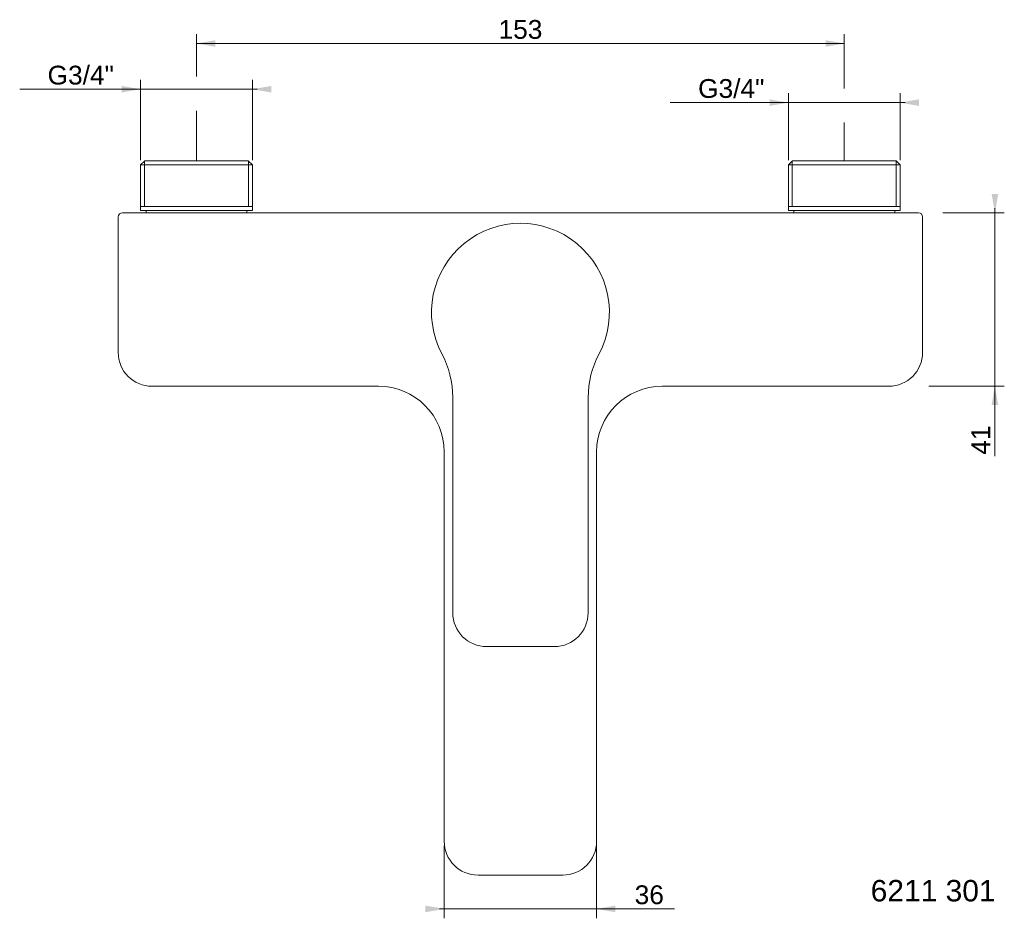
# Model space of a CAD drawing. Header units: millimetres. Extents: x 101 to 333, y 38 to 249.
import ezdxf

# ---------------------------------------------------------------- set-up
doc = ezdxf.new("R2010")
doc.units = ezdxf.units.MM
doc.header["$LTSCALE"] = 2540
doc.layers.get('0').update_dxf_attribs({"lineweight": 18})
doc.layers.add('00_COMPONENTI', color=7, linetype='Continuous', lineweight=18)
doc.layers.add('Layer 1', color=7, linetype='Continuous', lineweight=18)
doc.styles.add('Arial', font='Arial')

# ---------------------------------------------------------------- blocks, each defined once
blk = doc.blocks.new('_FILLED')
at = {"color": 7, "linetype": 'Continuous'}
blk.add_solid([(0, 0), (-2.21, 0.39), (-2.21, -0.39)], dxfattribs=at)
blk = doc.blocks.new('Gruppe-1')
at = {"color": 2, "linetype": 'Continuous', "true_color": 0xffff00}
for p, q in [((-126.9, -176.59), (-126.9, -193.58)), ((-91.11, -176.59), (-91.11, -193.58)), ((-126.9, -191.37), (-128, -191.37)), ((-128, -191.37), (-109, -191.37)), ((-72.86, -191.37), (-109, -191.37)), ((-91.11, -191.37), (-72.86, -191.37))]:
    blk.add_line(p, q, dxfattribs=at)
at = {"color": 2, "true_color": 0xffff00, "xscale": 2, "yscale": 2, "zscale": 2}
blk.add_blockref('_FILLED', (-126.9, -191.37), dxfattribs=at)
at = {"color": 2, "true_color": 0xffff00, "xscale": 2, "yscale": 2, "zscale": 2, "rotation": 180}
blk.add_blockref('_FILLED', (-91.11, -191.37), dxfattribs=at)
at = {"color": 2, "true_color": 0xffff00, "insert": (-82.18, -185.84), "char_height": 4.419, "width": 9.3159, "attachment_point": 1, "line_spacing_factor": 0.903614, "style": 'Arial'}
blk.add_mtext('36', dxfattribs=at)
blk = doc.blocks.new('Gruppe-2-1')
at = {"color": 2, "linetype": 'Continuous', "true_color": 0xffff00}
for p, q in [((2.41, -27.85), (2.41, -26.74)), ((2.41, -26.74), (2.41, -48.23)), ((-9.85, -27.85), (4.61, -27.85)), ((2.41, -85.01), (2.41, -48.23)), ((-13.12, -68.61), (4.61, -68.61)), ((2.41, -68.61), (2.41, -85.01))]:
    blk.add_line(p, q, dxfattribs=at)
at = {"color": 2, "true_color": 0xffff00, "xscale": 2, "yscale": 2, "zscale": 2}
for p, rotation in [((2.41, -27.85), 270), ((2.41, -68.61), 90)]:
    blk.add_blockref('_FILLED', p, dxfattribs=dict(at, rotation=rotation))
at = {"color": 2, "true_color": 0xffff00, "insert": (-3.12, -77.82), "char_height": 4.419, "width": 7.1986, "attachment_point": 3, "rotation": 90, "line_spacing_factor": 0.903614, "style": 'Arial'}
blk.add_mtext('41', dxfattribs=at)
blk = doc.blocks.new('Gruppe-3-1')
at = {"color": 2, "linetype": 'Continuous', "true_color": 0xffff00}
for p, q in [((-185.06, 4.15), (-185.06, 14.12)), ((-32.95, 1.36), (-32.95, 14.12)), ((-185.06, 11.91), (-109, 11.91)), ((-32.95, 11.91), (-109, 11.91)), ((-185.06, -15.51), (-185.06, -3.88)), ((-32.95, -15.51), (-32.95, -6.64))]:
    blk.add_line(p, q, dxfattribs=at)
at = {"color": 2, "true_color": 0xffff00, "xscale": 2, "yscale": 2, "zscale": 2, "rotation": 180}
blk.add_blockref('_FILLED', (-185.06, 11.91), dxfattribs=at)
at = {"color": 2, "true_color": 0xffff00, "xscale": 2, "yscale": 2, "zscale": 2}
blk.add_blockref('_FILLED', (-32.95, 11.91), dxfattribs=at)
at = {"color": 2, "true_color": 0xffff00, "insert": (-109, 17.43), "char_height": 4.419, "width": 11.4331, "attachment_point": 2, "line_spacing_factor": 0.903614, "style": 'Arial'}
blk.add_mtext('153', dxfattribs=at)
blk = doc.blocks.new('Gruppe-4-1')
at = {"color": 2, "linetype": 'Continuous', "true_color": 0xffff00}
for p, q in [((-198.2, -15.51), (-198.2, 3.37)), ((-171.92, -15.51), (-171.92, 3.37)), ((-198.2, 1.17), (-226.58, 1.17)), ((-226.58, 1.17), (-185.06, 1.17)), ((-170.81, 1.17), (-185.06, 1.17)), ((-171.92, 1.17), (-170.81, 1.17))]:
    blk.add_line(p, q, dxfattribs=at)
at = {"color": 2, "true_color": 0xffff00, "xscale": 2, "yscale": 2, "zscale": 2}
blk.add_blockref('_FILLED', (-198.2, 1.17), dxfattribs=at)
at = {"color": 2, "true_color": 0xffff00, "xscale": 2, "yscale": 2, "zscale": 2, "rotation": 180}
blk.add_blockref('_FILLED', (-171.92, 1.17), dxfattribs=at)
at = {"color": 2, "true_color": 0xffff00, "insert": (-204.46, 6.69), "char_height": 4.419, "width": 22.1252, "attachment_point": 3, "line_spacing_factor": 0.903614, "style": 'Arial'}
blk.add_mtext('G3/4"\\P ', dxfattribs=at)
blk = doc.blocks.new('Gruppe-5-1')
at = {"color": 2, "linetype": 'Continuous', "true_color": 0xffff00}
for p, q in [((-46.09, -15.51), (-46.09, 0.23)), ((-19.81, -15.51), (-19.81, 0.23)), ((-46.09, -1.98), (-73.83, -1.98)), ((-73.83, -1.98), (-32.95, -1.98)), ((-18.7, -1.98), (-32.95, -1.98)), ((-19.81, -1.98), (-18.7, -1.98))]:
    blk.add_line(p, q, dxfattribs=at)
at = {"color": 2, "true_color": 0xffff00, "xscale": 2, "yscale": 2, "zscale": 2}
blk.add_blockref('_FILLED', (-46.09, -1.98), dxfattribs=at)
at = {"color": 2, "true_color": 0xffff00, "xscale": 2, "yscale": 2, "zscale": 2, "rotation": 180}
blk.add_blockref('_FILLED', (-19.81, -1.98), dxfattribs=at)
at = {"color": 2, "true_color": 0xffff00, "insert": (-51.71, 3.55), "char_height": 4.419, "width": 22.1252, "attachment_point": 3, "line_spacing_factor": 0.903614, "style": 'Arial'}
blk.add_mtext('G3/4"\\P ', dxfattribs=at)

msp = doc.modelspace()

# ---------------------------------------------------------------- linework, layer by layer
at = {"layer": '00_COMPONENTI', "color": 7, "linetype": 'Continuous'}
for p, q in [((130.87, 216.36), (129.88, 215.36)), ((129.88, 215.36), (129.88, 204.63)), ((156.16, 215.36), (129.88, 215.36)), ((155.23, 216.29), (130.81, 216.29)), ((155.17, 216.36), (130.87, 216.36)), ((155.17, 216.36), (156.16, 215.36)), ((156.16, 215.36), (156.16, 204.63)), ((282.98, 216.36), (281.99, 215.36)), ((281.99, 215.36), (281.99, 204.63)), ((308.27, 215.36), (281.99, 215.36)), ((307.34, 216.29), (282.92, 216.29)), ((307.28, 216.36), (282.98, 216.36)), ((307.28, 216.36), (308.27, 215.36)), ((308.27, 215.36), (308.27, 204.63)), ((125.62, 204.13), (312.53, 204.13)), ((129.88, 205.62), (156.16, 205.62)), ((129.88, 204.63), (156.16, 204.63)), ((131.19, 204.63), (131.19, 204.13)), ((154.85, 204.63), (154.85, 204.13)), ((281.99, 205.62), (308.27, 205.62)), ((281.99, 204.63), (308.27, 204.63)), ((283.3, 204.63), (283.3, 204.13)), ((306.96, 204.63), (306.96, 204.13)), ((124.63, 203.14), (124.63, 171.32)), ((313.52, 171.32), (313.52, 203.14)), ((132.58, 163.37), (185.77, 163.37)), ((252.38, 163.37), (305.57, 163.37)), ((203.17, 110.18), (203.17, 160.76)), ((234.98, 160.76), (234.98, 110.18)), ((201.18, 147.96), (201.18, 56.49)), ((236.97, 56.49), (236.97, 147.96)), ((227.03, 102.23), (211.12, 102.23)), ((209.13, 48.54), (229.02, 48.54))]:
    msp.add_line(p, q, dxfattribs=at)
at = {"layer": '00_COMPONENTI', "color": 2, "linetype": 'Continuous', "true_color": 0xffff00}
for p, q in [((130.81, 216.29), (130.81, 205.62)), ((155.23, 216.29), (155.23, 205.62)), ((282.92, 216.29), (282.92, 205.62)), ((307.34, 216.29), (307.34, 205.62))]:
    msp.add_line(p, q, dxfattribs=at)
at = {"layer": '00_COMPONENTI', "color": 7, "linetype": 'Continuous'}
for centre, radius, start, end in [((125.62, 203.14), 0.994, 90, 180), ((312.53, 203.14), 0.994, 0, 90), ((219.08, 180.77), 20.88, 332.0945, 207.9055), ((132.58, 171.32), 7.95, 180, 270), ((305.57, 171.32), 7.95, 270, 0), ((181.3, 160.76), 21.87, 0, 27.9055), ((256.86, 160.76), 21.87, 152.0945, 180), ((185.77, 147.96), 15.41, 0, 90), ((252.38, 147.96), 15.41, 90, 180), ((211.12, 110.18), 7.95, 180, 270), ((227.03, 110.18), 7.95, 270, 0), ((209.13, 56.49), 7.95, 180, 270), ((229.02, 56.49), 7.95, 270, 0)]:
    msp.add_arc(centre, radius, start, end, dxfattribs=at)

# ---------------------------------------------------------------- block references
at = {"color": 2, "true_color": 0xffff00}
for name in ['Gruppe-3-1', 'Gruppe-4-1', 'Gruppe-5-1', 'Gruppe-2-1', 'Gruppe-1']:
    msp.add_blockref(name, (328.08, 231.98), dxfattribs=at)

# ---------------------------------------------------------------- texts
at = {"layer": 'Layer 1', "color": 7, "insert": (301.32, 47.41), "char_height": 5.034, "attachment_point": 1, "line_spacing_factor": 0.970891, "style": 'Arial'}
msp.add_mtext('6211 301', dxfattribs=at)

doc.saveas('drawing.dxf')
